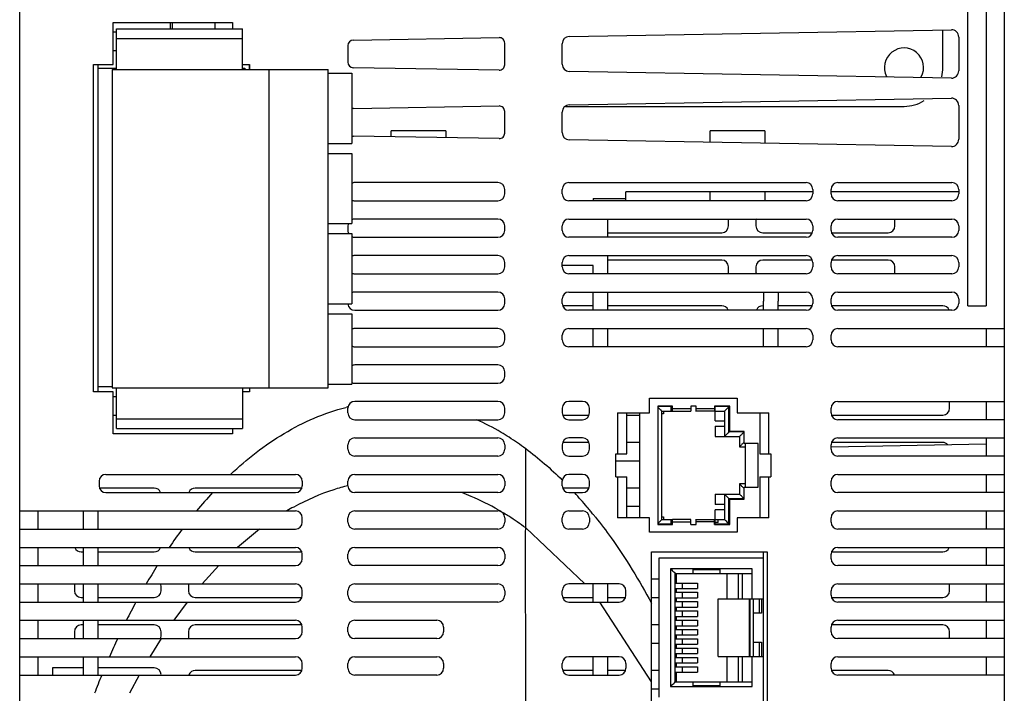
# Model space of a CAD drawing. Header units: millimetres. Extents: x 45 to 153, y 21 to 260.
# Tile 2 of 3: x 45 to 153, y 106 to 180. Entities that reach past the tile are written whole.
import ezdxf

# ---------------------------------------------------------------- set-up
doc = ezdxf.new("R2010")
doc.units = ezdxf.units.MM
doc.header["$LTSCALE"] = 18.218218
doc.layers.get('0').update_dxf_attribs({"linetype": 'CONTINUOUS'})
doc.layers.add('_1', color=7, linetype='CONTINUOUS')

msp = doc.modelspace()

# ---------------------------------------------------------------- linework, layer by layer
at = {"color": 7, "linetype": 'Continuous'}
for p, q in [((45.15, 46.16), (45.15, 260.16)), ((153.15, 260.16), (153.15, 52.86)), ((149.15, 148.66), (149.15, 185.66)), ((151.15, 185.66), (151.15, 148.66)), ((55.4, 175.11), (55.4, 179.71)), ((55.4, 179.71), (68.5, 179.71)), ((61.65, 179.71), (61.65, 179.01)), ((61.92, 179.01), (61.92, 179.71)), ((66.55, 179.71), (66.55, 179.01)), ((68.5, 179.71), (68.5, 179.01)), ((55.78, 178.66), (55.4, 178.66)), ((105.45, 178.19), (147.35, 178.92)), ((146.4, 174.77), (146.4, 178.91)), ((81.15, 177.18), (81.15, 175.36)), ((81.75, 177.78), (97.75, 178.06)), ((98.35, 175.08), (98.35, 177.46)), ((104.65, 175.14), (104.65, 177.39)), ((148.15, 178.12), (148.15, 174.41)), ((55.4, 176.66), (55.78, 176.66)), ((53.25, 139.21), (53.25, 175.11)), ((53.25, 175.11), (55.4, 175.11)), ((53.75, 139.21), (53.75, 175.11)), ((69.58, 175.11), (70.35, 175.11)), ((70.31, 175.11), (70.31, 174.56)), ((70.35, 175.11), (70.35, 174.56)), ((53.75, 174.71), (55.82, 174.71)), ((69.58, 174.71), (69.85, 174.71)), ((69.85, 174.71), (69.85, 174.56)), ((97.75, 174.48), (81.75, 174.76)), ((147.35, 173.61), (105.44, 174.34)), ((105.45, 170.69), (147.35, 171.42)), ((81.75, 170.28), (97.75, 170.56)), ((98.35, 167.58), (98.35, 169.96)), ((104.65, 167.64), (104.65, 169.89)), ((105.03, 170.52), (142.15, 170.52)), ((148.15, 170.62), (148.15, 166.91)), ((85.9, 167.18), (85.9, 167.82)), ((91.9, 167.82), (85.9, 167.82)), ((91.9, 167.82), (91.9, 167.08)), ((120.9, 166.57), (120.9, 167.82)), ((126.9, 167.82), (120.9, 167.82)), ((126.9, 167.82), (126.9, 166.47)), ((97.75, 166.98), (81.75, 167.26)), ((147.35, 166.11), (105.44, 166.84)), ((97.6, 162.16), (81.9, 162.16)), ((105.4, 162.16), (131.4, 162.16)), ((134.9, 162.16), (147.4, 162.16)), ((98.35, 160.91), (98.35, 161.41)), ((104.65, 160.91), (104.65, 161.41)), ((111.65, 160.16), (111.65, 161.16)), ((132.15, 161.16), (111.65, 161.16)), ((120.9, 160.16), (120.9, 161.16)), ((126.9, 161.16), (126.9, 160.16)), ((132.15, 161.41), (132.15, 160.91)), ((134.15, 160.91), (134.15, 161.41)), ((148.15, 161.16), (134.15, 161.16)), ((148.15, 161.41), (148.15, 160.91)), ((81.9, 160.16), (97.6, 160.16)), ((131.4, 160.16), (105.4, 160.16)), ((108.05, 160.41), (108.05, 160.16)), ((108.05, 160.41), (111.65, 160.41)), ((147.4, 160.16), (134.9, 160.16)), ((97.6, 158.16), (81.9, 158.16)), ((105.4, 158.16), (131.4, 158.16)), ((109.65, 156.16), (109.65, 158.16)), ((122.9, 157.41), (122.9, 157.91)), ((125.9, 157.91), (125.9, 157.41)), ((134.9, 158.16), (147.4, 158.16)), ((141.15, 157.41), (141.15, 157.91)), ((81.15, 157.41), (81.15, 156.91)), ((98.35, 156.91), (98.35, 157.41)), ((104.65, 156.91), (104.65, 157.41)), ((109.65, 156.66), (122.15, 156.66)), ((126.65, 156.66), (132.05, 156.66)), ((132.15, 157.41), (132.15, 156.91)), ((134.15, 156.91), (134.15, 157.41)), ((134.25, 156.66), (140.4, 156.66)), ((148.15, 157.41), (148.15, 156.91)), ((81.9, 156.16), (97.6, 156.16)), ((131.4, 156.16), (105.4, 156.16)), ((147.4, 156.16), (134.9, 156.16)), ((97.6, 154.16), (81.9, 154.16)), ((98.35, 152.91), (98.35, 153.41)), ((104.65, 152.91), (104.65, 153.41)), ((105.4, 154.16), (131.4, 154.16)), ((109.65, 152.16), (109.65, 154.16)), ((122.15, 153.66), (109.65, 153.66)), ((132.05, 153.66), (126.65, 153.66)), ((132.15, 153.41), (132.15, 152.91)), ((134.15, 152.91), (134.15, 153.41)), ((140.4, 153.66), (134.25, 153.66)), ((134.9, 154.16), (147.4, 154.16)), ((148.15, 153.41), (148.15, 152.91)), ((108.05, 153.07), (104.65, 153.07)), ((108.05, 152.16), (108.05, 153.07)), ((122.9, 152.41), (122.9, 152.91)), ((125.9, 152.91), (125.9, 152.41)), ((141.15, 152.41), (141.15, 152.91)), ((81.9, 152.16), (97.6, 152.16)), ((131.4, 152.16), (105.4, 152.16)), ((147.4, 152.16), (134.9, 152.16)), ((97.6, 150.16), (81.9, 150.16)), ((105.4, 150.16), (131.4, 150.16)), ((108.05, 148.16), (108.05, 150.16)), ((109.65, 148.16), (109.65, 150.16)), ((126.75, 150.16), (126.75, 149.16)), ((128.35, 150.16), (128.35, 149.15)), ((134.9, 150.16), (147.4, 150.16)), ((98.35, 148.91), (98.35, 149.41)), ((104.65, 148.91), (104.65, 149.41)), ((126.75, 148.16), (126.75, 149.15)), ((128.35, 148.16), (128.35, 149.15)), ((132.15, 149.41), (132.15, 148.91)), ((134.15, 148.91), (134.15, 149.41)), ((148.15, 149.41), (148.15, 148.91)), ((81.9, 148.16), (97.6, 148.16)), ((108.05, 148.66), (104.75, 148.66)), ((131.4, 148.16), (105.4, 148.16)), ((122.15, 148.66), (109.65, 148.66)), ((126.75, 148.66), (126.65, 148.66)), ((132.05, 148.66), (128.35, 148.66)), ((146.4, 148.66), (134.25, 148.66)), ((147.4, 148.16), (134.9, 148.16)), ((149.15, 148.66), (151.15, 148.66)), ((97.6, 146.16), (81.9, 146.16)), ((105.4, 146.16), (131.4, 146.16)), ((108.05, 144.16), (108.05, 146.16)), ((109.65, 144.16), (109.65, 146.16)), ((126.75, 144.16), (126.75, 146.16)), ((128.35, 144.16), (128.35, 146.16)), ((134.9, 146.16), (153.15, 146.16)), ((151.15, 146.16), (151.15, 144.16)), ((98.35, 144.91), (98.35, 145.41)), ((104.65, 144.91), (104.65, 145.41)), ((132.15, 145.41), (132.15, 144.91)), ((134.15, 144.91), (134.15, 145.41)), ((81.9, 144.16), (97.6, 144.16)), ((131.4, 144.16), (105.4, 144.16)), ((153.15, 144.16), (134.9, 144.16)), ((97.6, 142.16), (81.9, 142.16)), ((98.35, 140.91), (98.35, 141.41)), ((53.75, 139.81), (55.28, 139.81)), ((70.35, 139.66), (70.35, 139.21)), ((81.9, 140.16), (97.6, 140.16)), ((55.4, 139.21), (53.25, 139.21)), ((55.4, 134.61), (55.4, 139.21)), ((55.78, 138.66), (55.4, 138.66)), ((70.35, 139.21), (69.58, 139.21)), ((114.23, 138.51), (123.83, 138.51)), ((114.23, 136.91), (114.23, 138.51)), ((123.83, 138.51), (123.83, 136.91)), ((81.15, 136.91), (81.15, 137.41)), ((97.6, 138.16), (81.9, 138.16)), ((98.35, 136.91), (98.35, 137.41)), ((104.65, 137.41), (104.65, 136.91)), ((106.9, 138.16), (105.4, 138.16)), ((107.65, 136.91), (107.65, 137.41)), ((116.75, 137.66), (115.15, 137.66)), ((115.15, 137.66), (115.15, 124.66)), ((116.6, 137.59), (115.15, 137.59)), ((116.6, 137.09), (116.6, 137.66)), ((116.75, 137.09), (116.75, 137.66)), ((118.75, 137.35), (116.75, 137.35)), ((119.35, 137.66), (118.75, 137.66)), ((118.75, 137.66), (118.75, 137.09)), ((119.35, 137.07), (119.35, 137.66)), ((121.35, 137.34), (119.35, 137.34)), ((123.05, 137.66), (121.35, 137.66)), ((121.35, 137.66), (121.35, 137.07)), ((121.45, 136.05), (121.45, 137.66)), ((122.95, 137.59), (121.45, 137.59)), ((122.95, 134.81), (122.95, 137.59)), ((123.05, 134.88), (123.05, 137.66)), ((134.15, 136.91), (134.15, 137.41)), ((134.9, 138.16), (153.15, 138.16)), ((147.15, 137.41), (147.15, 137.91)), ((151.15, 138.16), (151.15, 136.16)), ((55.4, 136.66), (55.78, 136.66)), ((81.9, 136.16), (97.6, 136.16)), ((104.75, 136.66), (107.55, 136.66)), ((105.4, 136.16), (106.9, 136.16)), ((110.73, 136.91), (114.23, 136.91)), ((110.73, 136.91), (110.73, 132.41)), ((111.73, 132.41), (111.73, 136.91)), ((111.73, 136.66), (113.15, 136.66)), ((113.15, 136.91), (113.15, 125.41)), ((115.6, 137.09), (116.75, 137.09)), ((115.6, 125.23), (115.6, 137.09)), ((115.75, 136.81), (115.6, 136.81)), ((115.75, 137.09), (115.75, 136.81)), ((116.75, 137.09), (118.75, 137.09)), ((121.35, 137.08), (119.35, 137.08)), ((121.35, 137.09), (122.45, 137.09)), ((122.45, 137.09), (122.45, 134.31)), ((123.83, 136.91), (127.33, 136.91)), ((126.33, 136.91), (126.33, 132.41)), ((127.33, 132.41), (127.33, 136.91)), ((134.25, 136.66), (146.4, 136.66)), ((153.15, 136.16), (134.9, 136.16)), ((68.5, 135.21), (68.5, 134.61)), ((121.45, 136.05), (122.45, 136.05)), ((121.45, 135.45), (122.45, 135.45)), ((121.45, 135.45), (121.45, 134.31)), ((68.5, 134.61), (55.4, 134.61)), ((81.9, 134.16), (97.6, 134.16)), ((106.9, 134.16), (105.4, 134.16)), ((121.45, 134.31), (124.1, 134.31)), ((124.6, 134.81), (122.95, 134.81)), ((124.6, 134.88), (123.05, 134.88)), ((124.1, 134.31), (124.1, 133.19)), ((124.6, 133.56), (124.6, 134.88)), ((134.9, 134.16), (153.15, 134.16)), ((151.15, 134.16), (151.15, 132.16)), ((81.15, 132.91), (81.15, 133.41)), ((98.35, 133.41), (98.35, 132.91)), ((100.65, 124.29), (100.65, 132.99)), ((104.65, 133.41), (104.65, 132.91)), ((107.55, 133.66), (104.75, 133.66)), ((107.65, 132.91), (107.65, 133.41)), ((113.15, 133.66), (111.73, 133.66)), ((124.1, 133.19), (124.75, 133.19)), ((126.15, 133.56), (124.6, 133.56)), ((124.75, 128.76), (124.75, 133.56)), ((126.15, 128.76), (126.15, 133.56)), ((151.15, 133.46), (134.15, 133.16)), ((134.15, 132.91), (134.15, 133.41)), ((146.4, 133.66), (134.25, 133.66)), ((97.6, 132.16), (81.9, 132.16)), ((105.4, 132.16), (106.9, 132.16)), ((110.53, 132.41), (111.73, 132.41)), ((110.53, 129.91), (110.53, 132.41)), ((126.33, 132.41), (127.53, 132.41)), ((127.53, 132.41), (127.53, 129.91)), ((153.15, 132.16), (134.9, 132.16)), ((110.53, 131.66), (113.15, 131.66)), ((54.6, 130.16), (75.4, 130.16)), ((81.9, 130.16), (97.6, 130.16)), ((106.9, 130.16), (105.4, 130.16)), ((110.53, 129.91), (111.73, 129.91)), ((110.73, 129.91), (110.73, 125.41)), ((111.73, 125.41), (111.73, 129.91)), ((126.33, 129.91), (127.53, 129.91)), ((126.33, 129.91), (126.33, 125.41)), ((127.33, 125.41), (127.33, 129.91)), ((134.9, 130.16), (153.15, 130.16)), ((151.15, 130.16), (151.15, 128.16)), ((53.85, 129.41), (53.85, 128.91)), ((59.9, 128.66), (53.95, 128.66)), ((76.05, 128.66), (64.4, 128.66)), ((76.15, 129.41), (76.15, 128.91)), ((81.15, 128.91), (81.15, 129.41)), ((98.35, 129.41), (98.35, 128.91)), ((104.65, 128.91), (104.65, 129.41)), ((107.55, 128.66), (104.73, 128.66)), ((107.65, 128.91), (107.65, 129.41)), ((113.15, 128.66), (111.73, 128.66)), ((124.75, 129.13), (124.1, 129.13)), ((124.1, 129.13), (124.1, 128.01)), ((124.6, 128.76), (126.15, 128.76)), ((124.6, 127.43), (124.6, 128.76)), ((134.15, 128.91), (134.15, 129.41)), ((54.6, 128.16), (75.4, 128.16)), ((97.6, 128.16), (81.9, 128.16)), ((105.4, 128.16), (106.9, 128.16)), ((121.45, 128.01), (124.1, 128.01)), ((121.45, 128.01), (121.45, 126.87)), ((122.45, 128.01), (122.45, 125.23)), ((122.95, 127.51), (124.6, 127.51)), ((122.95, 124.73), (122.95, 127.51)), ((153.15, 128.16), (134.9, 128.16)), ((111.73, 126.66), (113.15, 126.66)), ((122.45, 126.87), (121.45, 126.87)), ((123.05, 127.43), (124.6, 127.43)), ((123.05, 124.66), (123.05, 127.43)), ((45.15, 126.16), (75.4, 126.16)), ((47.15, 126.16), (47.15, 124.16)), ((52.15, 124.16), (52.15, 126.16)), ((53.75, 124.16), (53.75, 126.16)), ((76.15, 124.91), (76.15, 125.41)), ((81.15, 124.91), (81.15, 125.41)), ((81.9, 126.16), (97.6, 126.16)), ((98.35, 125.41), (98.35, 124.91)), ((104.65, 124.91), (104.65, 125.41)), ((105.4, 126.16), (106.9, 126.16)), ((107.65, 125.41), (107.65, 124.91)), ((114.23, 125.41), (110.73, 125.41)), ((114.23, 123.81), (114.23, 125.41)), ((115.6, 125.51), (115.75, 125.51)), ((115.75, 125.51), (115.75, 125.23)), ((122.45, 126.27), (121.45, 126.27)), ((121.45, 124.66), (121.45, 126.27)), ((127.33, 125.41), (123.83, 125.41)), ((123.83, 125.41), (123.83, 123.81)), ((134.15, 124.91), (134.15, 125.41)), ((134.9, 126.16), (153.15, 126.16)), ((151.15, 126.16), (151.15, 124.16)), ((107.14, 118.16), (100.65, 124.29)), ((115.15, 124.73), (116.6, 124.73)), ((115.15, 124.66), (116.75, 124.66)), ((115.6, 125.23), (116.75, 125.23)), ((116.6, 124.66), (116.6, 125.23)), ((118.75, 125.22), (116.75, 125.22)), ((116.75, 124.66), (116.75, 125.22)), ((116.75, 124.96), (118.75, 124.96)), ((118.75, 124.66), (118.75, 125.22)), ((118.75, 124.66), (119.35, 124.66)), ((119.35, 124.66), (119.35, 125.24)), ((119.35, 125.23), (121.35, 125.23)), ((119.35, 124.98), (121.35, 124.98)), ((121.35, 124.66), (121.35, 125.24)), ((121.35, 125.23), (122.45, 125.23)), ((121.35, 124.66), (123.05, 124.66)), ((121.75, 124.87), (121.45, 124.87)), ((121.45, 124.73), (122.95, 124.73)), ((121.75, 124.87), (121.75, 125.23)), ((45.15, 124.16), (75.4, 124.16)), ((71.47, 124.16), (69.05, 122.16)), ((97.6, 124.16), (81.9, 124.16)), ((106.9, 124.16), (105.4, 124.16)), ((123.83, 123.81), (114.23, 123.81)), ((153.15, 124.16), (134.9, 124.16)), ((45.15, 122.16), (75.4, 122.16)), ((47.15, 122.16), (47.15, 120.16)), ((52.15, 120.16), (52.15, 122.16)), ((53.75, 120.16), (53.75, 122.16)), ((81.9, 122.16), (97.6, 122.16)), ((134.9, 122.16), (153.15, 122.16)), ((151.15, 122.16), (151.15, 120.16)), ((51.9, 121.66), (52.15, 121.66)), ((53.75, 121.66), (59.9, 121.66)), ((64.4, 121.66), (76.05, 121.66)), ((76.15, 120.91), (76.15, 121.41)), ((81.15, 120.91), (81.15, 121.41)), ((98.35, 121.41), (98.35, 120.91)), ((114.45, 121.66), (127.15, 121.66)), ((114.45, 88.66), (114.45, 121.66)), ((126.75, 120.98), (115.25, 120.98)), ((115.25, 120.98), (115.25, 105.74)), ((126.75, 88.66), (126.75, 121.66)), ((127.15, 121.66), (127.15, 88.66)), ((134.15, 120.91), (134.15, 121.41)), ((134.25, 121.66), (146.4, 121.66)), ((45.15, 120.16), (75.4, 120.16)), ((66.98, 120.16), (65.16, 118.16)), ((97.6, 120.16), (81.9, 120.16)), ((153.15, 120.16), (134.9, 120.16)), ((125.5, 119.81), (116.55, 119.81)), ((116.55, 119.81), (116.55, 106.91)), ((117.05, 119.31), (125.5, 119.31)), ((117.05, 107.41), (117.05, 119.31)), ((117.2, 118.25), (117.2, 119.31)), ((119, 119.81), (119, 119.31)), ((122, 119.76), (119, 119.76)), ((122, 119.68), (119, 119.68)), ((122, 119.31), (122, 119.81)), ((122.75, 116.51), (122.75, 119.31)), ((123.95, 119.31), (123.95, 116.51)), ((124.45, 116.51), (124.45, 119.31)), ((125.5, 116.51), (125.5, 119.81)), ((45.15, 118.16), (75.4, 118.16)), ((47.15, 118.16), (47.15, 116.16)), ((51.15, 117.91), (51.15, 117.41)), ((52.15, 116.16), (52.15, 118.16)), ((53.75, 116.16), (53.75, 118.16)), ((60.65, 117.41), (60.65, 117.91)), ((63.65, 117.91), (63.65, 117.41)), ((81.9, 118.16), (97.6, 118.16)), ((110.9, 118.16), (105.4, 118.16)), ((108.05, 116.16), (108.05, 118.16)), ((109.65, 116.16), (109.65, 118.16)), ((115.25, 118.66), (114.45, 118.66)), ((117.05, 118.25), (119.5, 118.25)), ((117.85, 117.65), (117.85, 118.25)), ((119.5, 118.25), (119.5, 117.65)), ((134.9, 118.16), (153.15, 118.16)), ((147.15, 117.41), (147.15, 117.91)), ((151.15, 118.16), (151.15, 116.16)), ((51.9, 116.66), (52.15, 116.66)), ((53.75, 116.66), (59.9, 116.66)), ((64.4, 116.66), (76.05, 116.66)), ((76.15, 116.91), (76.15, 117.41)), ((81.15, 116.91), (81.15, 117.41)), ((98.35, 117.41), (98.35, 116.91)), ((104.65, 116.91), (104.65, 117.41)), ((104.72, 116.66), (108.05, 116.66)), ((109.65, 116.66), (111.55, 116.66)), ((111.65, 116.91), (111.65, 117.41)), ((114.45, 116.66), (115.25, 116.66)), ((117.05, 117.65), (119.5, 117.65)), ((117.05, 117.23), (119.5, 117.23)), ((117.2, 117.23), (117.2, 117.65)), ((117.85, 116.63), (117.85, 117.23)), ((119.5, 117.23), (119.5, 116.63)), ((134.15, 116.91), (134.15, 117.41)), ((134.25, 116.66), (146.4, 116.66)), ((45.15, 116.16), (75.4, 116.16)), ((63.52, 116.16), (62.04, 114.16)), ((97.6, 116.16), (81.9, 116.16)), ((105.4, 116.16), (110.9, 116.16)), ((114.45, 107.41), (108.78, 116.16)), ((117.05, 116.63), (119.5, 116.63)), ((117.05, 116.21), (119.5, 116.21)), ((117.05, 115.61), (119.5, 115.61)), ((117.2, 116.21), (117.2, 116.63)), ((117.2, 115.19), (117.2, 115.61)), ((117.85, 115.61), (117.85, 116.21)), ((119.5, 116.21), (119.5, 115.61)), ((121.75, 116.51), (126.75, 116.51)), ((121.75, 110.21), (121.75, 116.51)), ((125.2, 110.21), (125.2, 116.51)), ((125.25, 116.51), (125.25, 110.21)), ((125.65, 110.21), (125.65, 116.51)), ((126.28, 114.96), (126.28, 116.51)), ((126.5, 116.51), (126.5, 114.96)), ((153.15, 116.16), (134.9, 116.16)), ((117.05, 115.19), (119.5, 115.19)), ((117.05, 114.59), (119.5, 114.59)), ((117.2, 114.17), (117.2, 114.59)), ((117.85, 114.59), (117.85, 115.19)), ((119.5, 115.19), (119.5, 114.59)), ((126.5, 114.96), (125.65, 114.96)), ((45.15, 114.16), (75.4, 114.16)), ((47.15, 114.16), (47.15, 112.16)), ((52.15, 113.66), (51.9, 113.66)), ((52.15, 112.16), (52.15, 114.16)), ((53.75, 112.16), (53.75, 114.16)), ((59.9, 113.66), (53.75, 113.66)), ((76.05, 113.66), (64.4, 113.66)), ((76.15, 112.91), (76.15, 113.41)), ((81.15, 112.91), (81.15, 113.41)), ((81.9, 114.16), (90.9, 114.16)), ((91.65, 113.41), (91.65, 112.91)), ((115.25, 113.66), (114.45, 113.66)), ((117.05, 114.17), (119.5, 114.17)), ((117.05, 113.57), (119.5, 113.57)), ((117.2, 113.15), (117.2, 113.57)), ((117.85, 113.57), (117.85, 114.17)), ((119.5, 114.17), (119.5, 113.57)), ((134.15, 112.91), (134.15, 113.41)), ((146.4, 113.66), (134.25, 113.66)), ((134.9, 114.16), (153.15, 114.16)), ((151.15, 114.16), (151.15, 112.16)), ((51.15, 112.91), (51.15, 112.41)), ((60.65, 112.41), (60.65, 112.91)), ((63.65, 112.91), (63.65, 112.41)), ((117.05, 113.15), (119.5, 113.15)), ((117.05, 112.55), (119.5, 112.55)), ((117.2, 112.13), (117.2, 112.55)), ((117.85, 112.55), (117.85, 113.15)), ((119.5, 113.15), (119.5, 112.55)), ((147.15, 112.41), (147.15, 112.91)), ((45.15, 112.16), (75.4, 112.16)), ((60.68, 112.16), (59.42, 110.16)), ((90.9, 112.16), (81.9, 112.16)), ((114.45, 111.66), (115.25, 111.66)), ((117.05, 112.13), (119.5, 112.13)), ((117.05, 111.53), (119.5, 111.53)), ((117.2, 111.11), (117.2, 111.53)), ((117.85, 111.53), (117.85, 112.13)), ((119.5, 112.13), (119.5, 111.53)), ((125.65, 111.76), (126.5, 111.76)), ((126.28, 110.21), (126.28, 111.76)), ((126.5, 111.76), (126.5, 110.21)), ((153.15, 112.16), (134.9, 112.16)), ((117.05, 111.11), (119.5, 111.11)), ((117.05, 110.51), (119.5, 110.51)), ((117.2, 110.09), (117.2, 110.51)), ((117.85, 110.51), (117.85, 111.11)), ((119.5, 111.11), (119.5, 110.51)), ((121.75, 110.21), (126.75, 110.21)), ((122.75, 107.41), (122.75, 110.21)), ((123.95, 110.21), (123.95, 107.41)), ((124.45, 107.41), (124.45, 110.21)), ((125.5, 106.91), (125.5, 110.21)), ((45.15, 110.16), (75.4, 110.16)), ((47.15, 110.16), (47.15, 108.16)), ((52.15, 108.16), (52.15, 110.16)), ((53.75, 108.16), (53.75, 110.16)), ((76.15, 108.91), (76.15, 109.41)), ((81.15, 108.91), (81.15, 109.41)), ((81.9, 110.16), (90.9, 110.16)), ((91.65, 109.41), (91.65, 108.91)), ((104.65, 108.91), (104.65, 109.41)), ((110.9, 110.16), (105.4, 110.16)), ((108.05, 108.16), (108.05, 110.16)), ((109.65, 108.16), (109.65, 110.16)), ((111.65, 109.41), (111.65, 108.91)), ((117.05, 110.09), (119.5, 110.09)), ((117.05, 109.49), (119.5, 109.49)), ((117.2, 109.07), (117.2, 109.49)), ((117.85, 109.49), (117.85, 110.09)), ((119.5, 110.09), (119.5, 109.49)), ((134.15, 108.91), (134.15, 109.41)), ((134.9, 110.16), (153.15, 110.16)), ((151.15, 110.16), (151.15, 108.16)), ((45.15, 108.16), (75.4, 108.16)), ((48.75, 108.95), (48.75, 108.16)), ((52.15, 108.95), (48.75, 108.95)), ((59.9, 108.95), (53.75, 108.95)), ((58.26, 108.16), (57.18, 106.16)), ((76.05, 108.66), (64.4, 108.66)), ((90.9, 108.16), (81.9, 108.16)), ((108.05, 108.66), (104.72, 108.66)), ((105.4, 108.16), (110.9, 108.16)), ((111.55, 108.66), (109.65, 108.66)), ((115.25, 108.66), (114.45, 108.66)), ((117.05, 109.07), (119.5, 109.07)), ((117.05, 108.47), (119.5, 108.47)), ((117.2, 107.41), (117.2, 108.47)), ((117.85, 108.47), (117.85, 109.07)), ((119.5, 109.07), (119.5, 108.47)), ((140.4, 108.66), (134.25, 108.66)), ((153.15, 108.16), (134.9, 108.16)), ((117.05, 107.41), (125.5, 107.41)), ((119, 107.41), (119, 106.91)), ((119, 107.03), (122, 107.03)), ((119, 106.96), (122, 106.96)), ((122, 106.91), (122, 107.41)), ((114.45, 106.66), (115.25, 106.66)), ((116.55, 106.91), (125.5, 106.91))]:
    msp.add_line(p, q, dxfattribs=at)
for centre, radius, start, end in [((147.35, 178.12), 0.8, 0, 90.04), ((81.75, 177.18), 0.6, 91, 180), ((97.75, 177.46), 0.6, 0, 90.0305), ((105.45, 177.39), 0.8, 91, 180), ((142.15, 174.77), 2.15, 331.4231, 206.9552), ((81.75, 175.36), 0.6, 180, 269), ((97.75, 175.08), 0.6, 269.9696, 360), ((105.45, 175.14), 0.8, 180, 269), ((142.15, 174.77), 4.25, 346.289, 360), ((147.35, 174.41), 0.8, 269.96, 360), ((105.45, 169.89), 0.8, 91, 180), ((142.15, 174.77), 4.25, 270, 301.5468), ((147.35, 170.62), 0.8, 0, 90.04), ((81.75, 169.68), 0.6, 89.9653, 107.3977), ((97.75, 169.96), 0.6, 0, 90.0305), ((97.75, 167.58), 0.6, 269.9696, 360), ((105.45, 167.64), 0.8, 180, 269), ((81.75, 167.86), 0.6, 252.6046, 270.0347), ((147.35, 166.91), 0.8, 269.96, 360), ((81.9, 161.41), 0.75, 90, 117.1625), ((97.6, 161.41), 0.75, 0, 90), ((105.4, 161.41), 0.75, 90, 180), ((131.4, 161.41), 0.75, 0, 90), ((134.9, 161.41), 0.75, 90, 180), ((147.4, 161.41), 0.75, 0, 90), ((81.9, 160.91), 0.75, 242.8375, 270), ((97.6, 160.91), 0.75, 270, 360), ((105.4, 160.91), 0.75, 180, 270), ((131.4, 160.91), 0.75, 270, 360), ((134.9, 160.91), 0.75, 180, 270), ((147.4, 160.91), 0.75, 270, 360), ((81.9, 157.41), 0.75, 158.5704, 180), ((81.9, 157.41), 0.75, 90, 117.1625), ((97.6, 157.41), 0.75, 0, 90), ((105.4, 157.41), 0.75, 90, 180), ((122.15, 157.91), 0.75, 0, 21.4296), ((126.65, 157.91), 0.75, 158.5704, 180), ((131.4, 157.41), 0.75, 0, 90), ((134.9, 157.41), 0.75, 90, 180), ((140.4, 157.91), 0.75, 0, 21.4296), ((147.4, 157.41), 0.75, 0, 90), ((81.9, 156.91), 0.75, 180, 209.803), ((97.6, 156.91), 0.75, 270, 360), ((105.4, 156.91), 0.75, 180, 270), ((122.15, 157.41), 0.75, 270, 360), ((126.65, 157.41), 0.75, 180, 270), ((131.4, 156.91), 0.75, 270, 360), ((134.9, 156.91), 0.75, 180, 270), ((140.4, 157.41), 0.75, 270, 360), ((147.4, 156.91), 0.75, 270, 360), ((81.9, 156.91), 0.75, 242.8375, 270), ((81.9, 153.41), 0.75, 90, 117.1625), ((97.6, 153.41), 0.75, 0, 90), ((105.4, 153.41), 0.75, 90, 180), ((122.15, 152.91), 0.75, 0, 90), ((126.65, 152.91), 0.75, 90, 180), ((131.4, 153.41), 0.75, 0, 90), ((134.9, 153.41), 0.75, 90, 180), ((140.4, 152.91), 0.75, 0, 90), ((147.4, 153.41), 0.75, 0, 90), ((97.6, 152.91), 0.75, 270, 360), ((105.4, 152.91), 0.75, 180, 270), ((122.15, 152.41), 0.75, 338.5704, 360), ((126.65, 152.41), 0.75, 180, 201.4296), ((131.4, 152.91), 0.75, 270, 360), ((134.9, 152.91), 0.75, 180, 270), ((140.4, 152.41), 0.75, 338.5704, 360), ((147.4, 152.91), 0.75, 270, 360), ((81.9, 152.91), 0.75, 242.8375, 270), ((81.9, 149.41), 0.75, 90, 117.1625), ((97.6, 149.41), 0.75, 0, 90), ((105.4, 149.41), 0.75, 90, 180), ((131.4, 149.41), 0.75, 0, 90), ((134.9, 149.41), 0.75, 90, 180), ((147.4, 149.41), 0.75, 0, 90), ((81.9, 148.91), 0.75, 184.4568, 270), ((97.6, 148.91), 0.75, 270, 360), ((105.4, 148.91), 0.75, 180, 270), ((122.15, 147.91), 0.75, 21.4296, 90), ((126.65, 147.91), 0.75, 90, 158.5704), ((131.4, 148.91), 0.75, 270, 360), ((134.9, 148.91), 0.75, 180, 270), ((146.4, 147.91), 0.75, 21.4296, 90), ((147.4, 148.91), 0.75, 270, 360), ((81.9, 145.41), 0.75, 90, 117.1625), ((97.6, 145.41), 0.75, 0, 90), ((105.4, 145.41), 0.75, 90, 180), ((131.4, 145.41), 0.75, 0, 90), ((134.9, 145.41), 0.75, 90, 180), ((97.6, 144.91), 0.75, 270, 360), ((105.4, 144.91), 0.75, 180, 270), ((131.4, 144.91), 0.75, 270, 360), ((134.9, 144.91), 0.75, 180, 270), ((81.9, 144.91), 0.75, 242.8375, 270), ((81.9, 141.41), 0.75, 90, 117.1625), ((97.6, 141.41), 0.75, 0, 90), ((97.6, 140.91), 0.75, 270, 360), ((81.9, 140.91), 0.75, 242.8375, 270), ((86.37, 115.78), 22.39, 103.5964, 104.0106), ((86.35, 115.83), 22.35, 103.426, 103.5963), ((81.9, 137.41), 0.75, 90, 180), ((97.6, 137.41), 0.75, 0, 90), ((105.4, 137.41), 0.75, 90, 180), ((106.9, 137.41), 0.75, 0, 90), ((134.9, 137.41), 0.75, 90, 180), ((146.4, 137.41), 0.75, 270, 360), ((146.4, 137.91), 0.75, 0, 21.4296), ((81.9, 136.91), 0.75, 180, 270), ((84.21, 111.38), 27.13, 59.5505, 65.9631), ((97.6, 136.91), 0.75, 270, 360), ((105.4, 136.91), 0.75, 180, 270), ((106.9, 136.91), 0.75, 270, 360), ((134.9, 136.91), 0.75, 180, 270), ((81.9, 133.41), 0.75, 90, 180), ((97.6, 133.41), 0.75, 0, 90), ((83.15, 109.52), 29.27, 57.5898, 59.5993), ((82.01, 107.75), 31.37, 53.5415, 57.5637), ((105.4, 133.41), 0.75, 90, 180), ((106.9, 133.41), 0.75, 0, 90), ((134.9, 133.41), 0.75, 90, 180), ((81.9, 132.91), 0.75, 180, 270), ((97.6, 132.91), 0.75, 270, 360), ((105.4, 132.91), 0.75, 180, 270), ((106.9, 132.91), 0.75, 270, 360), ((134.9, 132.91), 0.75, 180, 270), ((146.4, 132.91), 0.75, 40.5493, 90), ((54.6, 129.41), 0.75, 90, 180), ((75.4, 129.41), 0.75, 0, 90), ((81.9, 129.41), 0.75, 90, 180), ((97.6, 129.41), 0.75, 0, 90), ((105.4, 129.41), 0.75, 90, 180), ((106.9, 129.41), 0.75, 0, 90), ((134.9, 129.41), 0.75, 90, 180), ((54.6, 128.91), 0.75, 180, 270), ((59.9, 127.91), 0.75, 21.4296, 90), ((64.4, 127.91), 0.75, 90, 158.5704), ((75.4, 128.91), 0.75, 270, 360), ((81.9, 128.91), 0.75, 180, 270), ((97.6, 128.91), 0.75, 270, 360), ((105.4, 128.91), 0.75, 180, 270), ((106.9, 128.91), 0.75, 270, 360), ((134.9, 128.91), 0.75, 180, 270), ((101.09, 95.97), 47.4, 137.2229, 140.4353), ((71.58, 96.3), 46.9, 40.2076, 42.7864), ((88.71, 101.85), 28.18, 118.6336, 120.3849), ((69.68, 94.67), 49.4, 39.5525, 40.2254), ((75.4, 125.41), 0.75, 0, 90), ((81.9, 125.41), 0.75, 90, 180), ((97.6, 125.41), 0.75, 0, 90), ((83.34, 101.42), 28.67, 59.2708, 60.0429), ((83, 100.85), 29.33, 57.9658, 59.3002), ((82.66, 100.32), 29.97, 57.4387, 57.9685), ((81.67, 98.8), 31.78, 53.3286, 57.4026), ((105.4, 125.41), 0.75, 90, 180), ((106.9, 125.41), 0.75, 0, 90), ((68.96, 94.08), 50.33, 39.0093, 39.5529), ((68.35, 93.58), 51.12, 38.5803, 39.0096), ((134.9, 125.41), 0.75, 90, 180), ((75.4, 124.91), 0.75, 270, 360), ((81.9, 124.91), 0.75, 180, 270), ((97.6, 124.91), 0.75, 270, 360), ((105.4, 124.91), 0.75, 180, 270), ((106.9, 124.91), 0.75, 270, 360), ((134.9, 124.91), 0.75, 180, 270), ((108.96, 89.78), 57.41, 143.2202, 145.6739), ((51.9, 122.41), 0.75, 201.4296, 270), ((59.9, 122.41), 0.75, 270, 338.5704), ((64.4, 122.41), 0.75, 201.4296, 270), ((75.4, 121.41), 0.75, 0, 90), ((81.9, 121.41), 0.75, 90, 180), ((97.6, 121.41), 0.75, 0, 90), ((134.9, 121.41), 0.75, 90, 180), ((146.4, 122.41), 0.75, 270, 338.5704), ((117.18, 84.39), 67.24, 147.8612, 149.8524), ((75.4, 120.91), 0.75, 270, 360), ((81.9, 120.91), 0.75, 180, 270), ((97.6, 120.91), 0.75, 270, 360), ((134.9, 120.91), 0.75, 180, 270), ((51.9, 117.91), 0.75, 158.5704, 180), ((59.9, 117.91), 0.75, 0, 21.4296), ((64.4, 117.91), 0.75, 158.5704, 180), ((75.4, 117.41), 0.75, 0, 90), ((81.9, 117.41), 0.75, 90, 180), ((97.6, 117.41), 0.75, 0, 90), ((105.4, 117.41), 0.75, 90, 180), ((110.9, 117.41), 0.75, 0, 90), ((134.9, 117.41), 0.75, 90, 180), ((146.4, 117.91), 0.75, 0, 21.4296), ((51.9, 117.41), 0.75, 180, 270), ((59.9, 117.41), 0.75, 270, 360), ((64.4, 117.41), 0.75, 180, 270), ((75.4, 116.91), 0.75, 270, 360), ((81.9, 116.91), 0.75, 180, 270), ((97.6, 116.91), 0.75, 270, 360), ((105.4, 116.91), 0.75, 180, 270), ((110.9, 116.91), 0.75, 270, 360), ((134.9, 116.91), 0.75, 180, 270), ((146.4, 117.41), 0.75, 270, 360), ((125.79, 79.55), 77.13, 151.6609, 153.336), ((51.9, 112.91), 0.75, 90, 180), ((59.9, 112.91), 0.75, 0, 90), ((64.4, 112.91), 0.75, 90, 180), ((75.4, 113.41), 0.75, 0, 90), ((81.9, 113.41), 0.75, 90, 180), ((90.9, 113.41), 0.75, 0, 90), ((134.9, 113.41), 0.75, 90, 180), ((146.4, 112.91), 0.75, 0, 90), ((51.9, 112.41), 0.75, 180, 201.4296), ((59.9, 112.41), 0.75, 338.5704, 360), ((64.4, 112.41), 0.75, 180, 201.4296), ((75.4, 112.91), 0.75, 270, 360), ((81.9, 112.91), 0.75, 180, 270), ((90.9, 112.91), 0.75, 270, 360), ((134.9, 112.91), 0.75, 180, 270), ((146.4, 112.41), 0.75, 338.5704, 360), ((134.65, 75.25), 86.97, 154.8875, 156.3342), ((75.4, 109.41), 0.75, 0, 90), ((81.9, 109.41), 0.75, 90, 180), ((90.9, 109.41), 0.75, 0, 90), ((105.4, 109.41), 0.75, 90, 180), ((110.9, 109.41), 0.75, 0, 90), ((134.9, 109.41), 0.75, 90, 180), ((142.99, 71.71), 96.03, 157.6961, 158.9801), ((59.9, 108.2), 0.75, 0, 90), ((64.4, 107.91), 0.75, 90, 158.5704), ((75.4, 108.91), 0.75, 270, 360), ((81.9, 108.91), 0.75, 180, 270), ((90.9, 108.91), 0.75, 270, 360), ((105.4, 108.91), 0.75, 180, 270), ((110.9, 108.91), 0.75, 270, 360), ((134.9, 108.91), 0.75, 180, 270), ((140.4, 107.91), 0.75, 21.4296, 90)]:
    msp.add_arc(centre, radius, start, end, dxfattribs=at)
for points, knots in [([(68.28, 130.16), (70.07, 131.85), (73.01, 134.15), (77.4, 136.41), (79.75, 137.21), (80.94, 137.51)], [0, 0, 0, 0, 0.499721, 0.749938, 1, 1, 1, 1]), ([(115.15, 137.54), (115.18, 137.51), (115.28, 137.41), (115.38, 137.31), (115.46, 137.23)], [0, 0, 0, 0, 0.26447, 1, 1, 1, 1]), ([(115.46, 137.23), (115.47, 137.21), (115.52, 137.16), (115.57, 137.11), (115.6, 137.09)], [0, 0, 0, 0, 0.389792, 1, 1, 1, 1]), ([(122.95, 137.59), (122.89, 137.53), (122.73, 137.36), (122.56, 137.2), (122.45, 137.09)], [0, 0, 0, 0, 0.333043, 1, 1, 1, 1]), ([(122.95, 134.81), (122.89, 134.75), (122.73, 134.58), (122.56, 134.42), (122.45, 134.31)], [0, 0, 0, 0, 0.333043, 1, 1, 1, 1]), ([(124.24, 134.45), (124.22, 134.43), (124.18, 134.38), (124.13, 134.34), (124.1, 134.31)], [0, 0, 0, 0, 0.389792, 1, 1, 1, 1]), ([(124.6, 134.81), (124.57, 134.77), (124.45, 134.66), (124.33, 134.54), (124.24, 134.45)], [0, 0, 0, 0, 0.263448, 1, 1, 1, 1]), ([(124.24, 133.33), (124.23, 133.31), (124.18, 133.26), (124.13, 133.21), (124.1, 133.19)], [0, 0, 0, 0, 0.389792, 1, 1, 1, 1]), ([(124.6, 133.69), (124.57, 133.65), (124.45, 133.54), (124.33, 133.42), (124.24, 133.33)], [0, 0, 0, 0, 0.263448, 1, 1, 1, 1]), ([(81.15, 128.91), (80.63, 128.79), (78.58, 128.21), (76.61, 127.34), (75.21, 126.58)], [0, 0, 0, 0, 0.250629, 1, 1, 1, 1]), ([(124.24, 128.98), (124.22, 129), (124.18, 129.05), (124.13, 129.1), (124.1, 129.13)], [0, 0, 0, 0, 0.389792, 1, 1, 1, 1]), ([(124.6, 128.63), (124.57, 128.66), (124.45, 128.78), (124.33, 128.89), (124.24, 128.98)], [0, 0, 0, 0, 0.263448, 1, 1, 1, 1]), ([(97.65, 126.26), (96.69, 126.82), (95.36, 127.48), (93.98, 128.03), (93.63, 128.16)], [0, 0, 0, 0, 0.749614, 1, 1, 1, 1]), ([(122.95, 127.51), (122.89, 127.56), (122.73, 127.73), (122.56, 127.89), (122.45, 128.01)], [0, 0, 0, 0, 0.333043, 1, 1, 1, 1]), ([(124.24, 127.86), (124.23, 127.88), (124.18, 127.93), (124.13, 127.98), (124.1, 128.01)], [0, 0, 0, 0, 0.389792, 1, 1, 1, 1]), ([(124.6, 127.51), (124.57, 127.54), (124.45, 127.66), (124.33, 127.77), (124.24, 127.86)], [0, 0, 0, 0, 0.263448, 1, 1, 1, 1]), ([(108.31, 125.46), (108.9, 124.73), (111.16, 121.73), (113.12, 118.52), (114.45, 116.04)], [0, 0, 0, 0, 0.250109, 1, 1, 1, 1]), ([(100.65, 91.82), (100.65, 94.52), (100.65, 99.94), (100.65, 108.05), (100.65, 116.17), (100.64, 121.58), (100.65, 124.29)], [0, 0, 0, 0, 0.250057, 0.500081, 0.750064, 1, 1, 1, 1]), ([(115.15, 124.78), (115.18, 124.8), (115.28, 124.91), (115.38, 125.01), (115.46, 125.08)], [0, 0, 0, 0, 0.26447, 1, 1, 1, 1]), ([(115.46, 125.08), (115.47, 125.1), (115.52, 125.15), (115.57, 125.2), (115.6, 125.23)], [0, 0, 0, 0, 0.389792, 1, 1, 1, 1]), ([(122.95, 124.73), (122.89, 124.78), (122.73, 124.95), (122.56, 125.12), (122.45, 125.23)], [0, 0, 0, 0, 0.333043, 1, 1, 1, 1]), ([(116.55, 119.81), (116.61, 119.75), (116.77, 119.58), (116.94, 119.42), (117.05, 119.31)], [0, 0, 0, 0, 0.333043, 1, 1, 1, 1]), ([(116.55, 106.91), (116.61, 106.96), (116.77, 107.13), (116.94, 107.29), (117.05, 107.41)], [0, 0, 0, 0, 0.333043, 1, 1, 1, 1])]:
    msp.add_open_spline(points, degree=3, knots=knots, dxfattribs=at)
msp.add_open_spline([(100.65, 132.99), (102.07, 131.94), (103.41, 130.78), (104.66, 129.54)], degree=3, dxfattribs=at)
at = {"layer": '_1', "color": 7, "linetype": 'Continuous'}
for p, q in [((55.78, 174.56), (55.78, 179.01)), ((55.78, 179.01), (69.58, 179.01)), ((69.58, 174.56), (69.58, 179.01)), ((55.78, 177.96), (69.58, 177.96)), ((55.28, 174.56), (55.28, 139.66)), ((55.28, 174.56), (78.98, 174.56)), ((72.48, 174.56), (72.48, 139.66)), ((78.98, 139.66), (78.98, 174.56)), ((78.98, 174.16), (81.58, 174.16)), ((81.58, 174.16), (81.58, 166.46)), ((78.98, 166.46), (81.58, 166.46)), ((78.98, 165.36), (81.58, 165.36)), ((81.58, 165.36), (81.58, 157.66)), ((78.98, 157.66), (81.58, 157.66)), ((78.98, 156.56), (81.58, 156.56)), ((81.58, 156.56), (81.58, 148.86)), ((78.98, 148.86), (81.58, 148.86)), ((78.98, 147.76), (81.58, 147.76)), ((81.58, 147.76), (81.58, 140.06)), ((55.28, 139.66), (78.98, 139.66)), ((55.78, 135.21), (55.78, 139.66)), ((69.58, 139.66), (69.58, 135.21)), ((78.98, 140.06), (81.58, 140.06)), ((55.78, 136.26), (69.58, 136.26)), ((55.78, 135.21), (69.58, 135.21))]:
    msp.add_line(p, q, dxfattribs=at)

doc.saveas('drawing.dxf')
